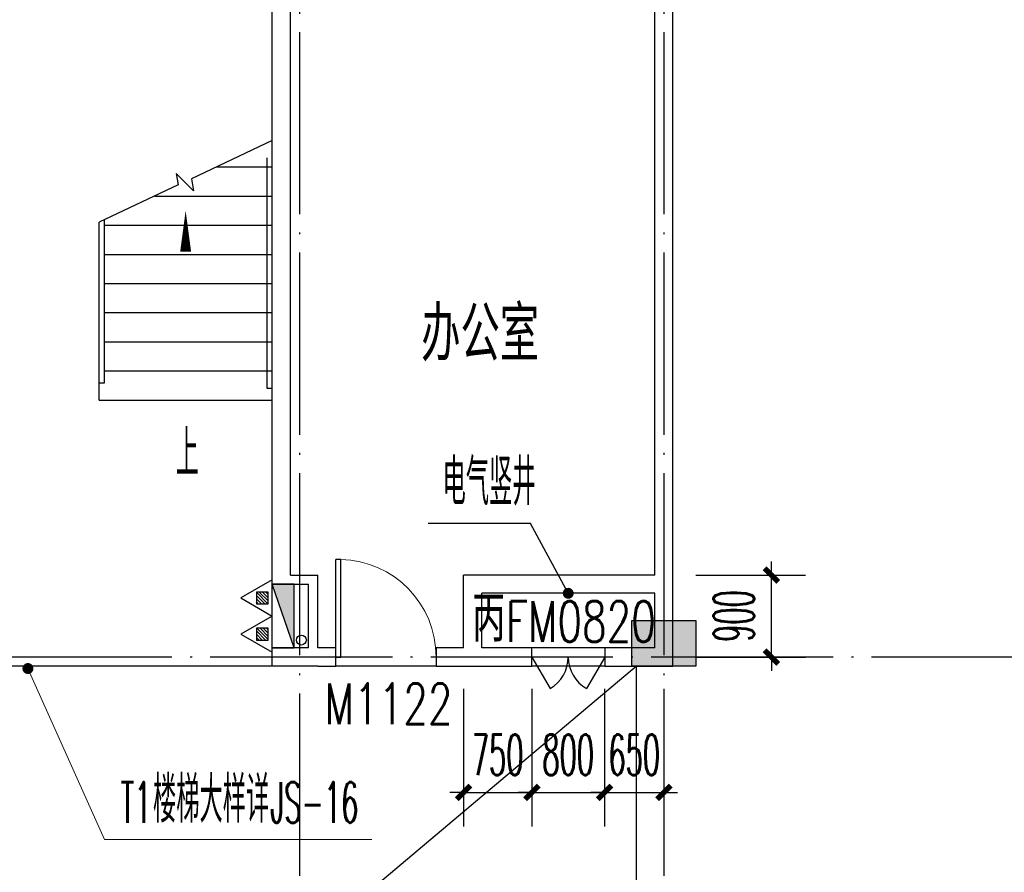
# Model space of a CAD drawing. Extents: x 1779708 to 7299578, y -1121471 to 88434.
# Tile 235 of 256: x 4374795 to 4385604, y -934906 to -925548. Entities that reach past the tile are written whole.
import ezdxf

# ---------------------------------------------------------------- set-up
doc = ezdxf.new("R2010")
doc.units = 0
doc.header["$LTSCALE"] = 1000
doc.header["$MEASUREMENT"] = 0
doc.linetypes.add('DOTE', pattern=[2.42, 2, -0.2, 0.02, -0.2])
doc.layers.get('0').update_dxf_attribs({"linetype": 'CONTINUOUS'})
doc.layers.get('Defpoints').update_dxf_attribs({"linetype": 'CONTINUOUS'})
doc.layers.add('DIM_ELEV', color=3, linetype='CONTINUOUS', lineweight=13)
for name, color, linetype in [('DIM_LEAD', 3, 'CONTINUOUS'), ('DIM_SYMB', 3, 'CONTINUOUS'), ('DIM_污水', 3, 'CONTINUOUS'), ('DOTE', 1, 'DOTE'), ('EQUIP_灭火器', 7, 'CONTINUOUS'), ('PUB_DIM', 3, 'CONTINUOUS'), ('PUB_TEXT', 7, 'CONTINUOUS'), ('SPACE', 7, 'CONTINUOUS'), ('STAIR', 2, 'CONTINUOUS'), ('WALL', 255, 'CONTINUOUS'), ('WINDOW', 2, 'CONTINUOUS'), ('WINDOW_TEXT', 7, 'CONTINUOUS'), ('墙柱', 2, 'CONTINUOUS'), ('室外构件', 4, 'CONTINUOUS')]:
    doc.layers.add(name, color=color, linetype=linetype)
doc.styles.add('_TCH_DIM', font='SIMPLEX.shx', dxfattribs={"width": 0.7, "bigfont": 'GBCBIG.shx'})
doc.styles.add('_TCH_DIM_T3', font='SIMPLEX.shx', dxfattribs={"width": 0.494118, "bigfont": 'GBCBIG.shx'})
doc.styles.add('_TCH_SPACE', font='SIMPLEX', dxfattribs={"height": 5, "bigfont": 'GBCBIG'})
doc.styles.add('_TCH_WINDOW', font='SIMPLEX', dxfattribs={"height": 3.5, "bigfont": 'GBCBIG'})
doc.dimstyles.new('_TCH_ARCH&&150', dxfattribs={"dimtxt": 446.25, "dimasz": 150, "dimexe": 375, "dimexo": 450, "dimgap": 189.375, "dimtad": 1, "dimdec": 0, "dimzin": 0, "dimdsep": 46, "dimtxsty": '_TCH_DIM_T3', "dimblk": 'ARCHTICK', "dimcen": 0.09, "dimdle": 225, "dimclrt": 7, "dimazin": 2, "dimtfac": 1, "dimtdec": 0, "dimtix": 1, "dimtmove": 2, "dimatfit": 3, "dimfxl": 250, "dimtolj": 1, "dimtzin": 0, "dimarcsym": 0})

# ---------------------------------------------------------------- blocks, each defined once
blk = doc.blocks.new('A$C159220C3')
at = {"layer": 'DOTE'}
for p, q in [((64000, 149200), (64000, 7200)), ((68000, 149200), (68000, 7200)), ((86800, 137500), (7200, 137500))]:
    blk.add_line(p, q, dxfattribs=at)
blk = doc.blocks.new('$TwtSys$00000545')
h = blk.add_hatch()
h.set_pattern_fill('ANSI31', color=256, scale=200, angle=180, style=0)
h.set_pattern_definition([(225, (199409.273, 63921.482), (17.6776695, -17.6776695), [])])
h.paths.add_polyline_path([(65, 174), (-65, 174), (-65, 44), (65, 44)])
for p, q in [((0, 344), (-198, 0)), ((198, 0), (0, 344)), ((-198, 0), (198, 0))]:
    blk.add_line(p, q)
blk.add_lwpolyline([(65, 174), (-65, 174), (-65, 44), (65, 44)], close=True)
blk = doc.blocks.new('$DorLib2D$00000001')
for p, q in [((0.45, 0.975), (0.5, 0.975)), ((0.45, 0), (0.45, 0.975)), ((0.5, 0), (0.5, 0.975)), ((0.5, 0), (0.45, 0))]:
    blk.add_line(p, q)
at = {"lineweight": 13}
blk.add_arc((0.475, 0), 0.975, 91.46928, 180, dxfattribs=at)
blk = doc.blocks.new('$DorLib2D$00000231')
at = {"color": 0}
for p, q in [((-0.5, 0), (-0.25, 0.433)), ((0.5, 0), (0.25, 0.433))]:
    blk.add_line(p, q, dxfattribs=at)
for centre, start, end in [((-0.5, 0), 0, 60), ((0.5, 0), 120, 180)]:
    blk.add_arc(centre, 0.5, start, end, dxfattribs=at)
blk = doc.blocks.new('_ArchTick')
at = {"color": 0, "linetype": 'ByBlock', "const_width": 0.4}
blk.add_lwpolyline([(-0.5, -0.5), (0.5, 0.5)], dxfattribs=at)
blk = doc.blocks.new('*D6468')
at = {"layer": 'Defpoints', "color": 0, "transparency": 16777216}
for p in [(4379667, -932443), (4380417, -932443), (4380417, -934029)]:
    blk.add_point(p, dxfattribs=at)
at = {"layer": 'PUB_DIM', "color": 0, "lineweight": -2, "transparency": 16777216}
for p, q in [((4379667, -932893), (4379667, -934404)), ((4380417, -932893), (4380417, -934404)), ((4379667, -934029), (4379517, -934029)), ((4379667, -934029), (4380417, -934029)), ((4380417, -934029), (4380567, -934029))]:
    blk.add_line(p, q, dxfattribs=at)
at = {"layer": 'PUB_DIM', "color": 0, "lineweight": -2, "transparency": 16777216, "xscale": 150, "yscale": 150, "zscale": 150}
blk.add_blockref('_ArchTick', (4379667, -934029), dxfattribs=at)
at = {"layer": 'PUB_DIM', "color": 0, "lineweight": -2, "transparency": 16777216, "xscale": 150, "yscale": 150, "zscale": 150, "rotation": 180}
blk.add_blockref('_ArchTick', (4380417, -934029), dxfattribs=at)
at = {"layer": 'PUB_DIM', "color": 7, "transparency": 16777216, "insert": (4380042, -933616), "char_height": 446.2, "attachment_point": 5, "style": '_TCH_DIM_T3'}
blk.add_mtext('\\A1;750', dxfattribs=at)
blk = doc.blocks.new('*D6469')
at = {"layer": 'Defpoints', "color": 0, "transparency": 16777216}
for p in [(4380417, -932443), (4381217, -932443), (4381217, -934029)]:
    blk.add_point(p, dxfattribs=at)
at = {"layer": 'PUB_DIM', "color": 0, "lineweight": -2, "transparency": 16777216}
for p, q in [((4380417, -932893), (4380417, -934404)), ((4381217, -932893), (4381217, -934404)), ((4380417, -934029), (4380267, -934029)), ((4380417, -934029), (4381217, -934029)), ((4381217, -934029), (4381367, -934029))]:
    blk.add_line(p, q, dxfattribs=at)
at = {"layer": 'PUB_DIM', "color": 0, "lineweight": -2, "transparency": 16777216, "xscale": 150, "yscale": 150, "zscale": 150}
blk.add_blockref('_ArchTick', (4380417, -934029), dxfattribs=at)
at = {"layer": 'PUB_DIM', "color": 0, "lineweight": -2, "transparency": 16777216, "xscale": 150, "yscale": 150, "zscale": 150, "rotation": 180}
blk.add_blockref('_ArchTick', (4381217, -934029), dxfattribs=at)
at = {"layer": 'PUB_DIM', "color": 7, "transparency": 16777216, "insert": (4380817, -933616), "char_height": 446.2, "attachment_point": 5, "style": '_TCH_DIM_T3'}
blk.add_mtext('\\A1;800', dxfattribs=at)
blk = doc.blocks.new('*D6470')
at = {"layer": 'Defpoints', "color": 0, "transparency": 16777216}
for p in [(4381217, -932443), (4381867, -932443), (4381867, -934029)]:
    blk.add_point(p, dxfattribs=at)
at = {"layer": 'PUB_DIM', "color": 0, "lineweight": -2, "transparency": 16777216}
for p, q in [((4381217, -932893), (4381217, -934404)), ((4381867, -932893), (4381867, -934404)), ((4381217, -934029), (4381067, -934029)), ((4381217, -934029), (4381867, -934029)), ((4381867, -934029), (4382017, -934029))]:
    blk.add_line(p, q, dxfattribs=at)
at = {"layer": 'PUB_DIM', "color": 0, "lineweight": -2, "transparency": 16777216, "xscale": 150, "yscale": 150, "zscale": 150}
blk.add_blockref('_ArchTick', (4381217, -934029), dxfattribs=at)
at = {"layer": 'PUB_DIM', "color": 0, "lineweight": -2, "transparency": 16777216, "xscale": 150, "yscale": 150, "zscale": 150, "rotation": 180}
blk.add_blockref('_ArchTick', (4381867, -934029), dxfattribs=at)
at = {"layer": 'PUB_DIM', "color": 7, "transparency": 16777216, "insert": (4381542, -933616), "char_height": 446.2, "attachment_point": 5, "style": '_TCH_DIM_T3'}
blk.add_mtext('\\A1;650', dxfattribs=at)
blk = doc.blocks.new('*D6471')
at = {"layer": 'Defpoints', "color": 0, "transparency": 16777216}
for p in [(4381767, -931643), (4383047, -931643), (4381767, -932543)]:
    blk.add_point(p, dxfattribs=at)
at = {"layer": 'PUB_DIM', "color": 0, "lineweight": -2, "transparency": 16777216}
for p, q in [((4383047, -931643), (4383047, -931493)), ((4382217, -931643), (4383422, -931643)), ((4383047, -932543), (4383047, -931643)), ((4382217, -932543), (4383422, -932543)), ((4383047, -932543), (4383047, -932693))]:
    blk.add_line(p, q, dxfattribs=at)
at = {"layer": 'PUB_DIM', "color": 0, "lineweight": -2, "transparency": 16777216, "xscale": 150, "yscale": 150, "zscale": 150}
for p, rotation in [((4383047, -931643), 270), ((4383047, -932543), 90)]:
    blk.add_blockref('_ArchTick', p, dxfattribs=dict(at, rotation=rotation))
at = {"layer": 'PUB_DIM', "color": 7, "transparency": 16777216, "insert": (4382634, -932093), "char_height": 446.2, "attachment_point": 5, "rotation": 90, "style": '_TCH_DIM_T3'}
blk.add_mtext('\\A1;900', dxfattribs=at)

msp = doc.modelspace()

# ---------------------------------------------------------------- hatches: boundary and pattern name
at = {"layer": '墙柱'}
h = msp.add_hatch(color=256, dxfattribs=at)
h.paths.add_polyline_path([(4323067.1, -1009843.3), (4324067.1, -1009843.3), (4324067.1, -1010343.3), (4323067.1, -1010343.3)])
h.paths.add_polyline_path([(4323067.1, -1016093.3), (4324067.1, -1016093.3), (4324067.1, -1016593.3), (4323067.1, -1016593.3)])
h.paths.add_polyline_path([(4323067.1, -1022643.3), (4324067.1, -1022643.3), (4324067.1, -1023143.3), (4323067.1, -1023143.3)])
h.paths.add_polyline_path([(4397967.1, -1051543.3), (4398667.1, -1051543.3), (4398667.1, -1051043.3), (4397967.1, -1051043.3)])
h.paths.add_polyline_path([(4347917.1, -1019143.3), (4348617.1, -1019143.3), (4348617.1, -1019643.3), (4347917.1, -1019643.3)])
h.paths.add_polyline_path([(4389917.1, -1051543.3), (4390617.1, -1051543.3), (4390617.1, -1051043.3), (4389917.1, -1051043.3)])
h.paths.add_polyline_path([(4347917.1, -1051543.3), (4348617.1, -1051543.3), (4348617.1, -1051043.3), (4347917.1, -1051043.3)])
h.paths.add_polyline_path([(4323567.1, -1028493.3), (4324067.1, -1028493.3), (4324067.1, -1028993.3), (4323567.1, -1028993.3)])
h.paths.add_polyline_path([(4350197.1, -1045743.3), (4350197.1, -1045443.3), (4349297.1, -1045443.3), (4349297.1, -1045743.3)])
h.paths.add_polyline_path([(4377567.1, -1060843.3), (4378067.1, -1060843.3), (4378067.1, -1060343.3), (4377567.1, -1060343.3)])
h.paths.add_polyline_path([(4339667.1, -1009843.3), (4340167.1, -1009843.3), (4340167.1, -1010343.3), (4339667.1, -1010343.3)])
h.paths.add_polyline_path([(4347967.1, -1009843.3), (4348567.1, -1009843.3), (4348567.1, -1010343.3), (4347967.1, -1010343.3)])
h.paths.add_polyline_path([(4365067.1, -1019043.3), (4365667.1, -1019043.3), (4365667.1, -1019643.3), (4365067.1, -1019643.3)])
h.paths.add_polyline_path([(4381567.1, -1027843.3), (4382167.1, -1027843.3), (4382167.1, -1028443.3), (4381567.1, -1028443.3)])
h.paths.add_polyline_path([(4336067.1, -1015993.3), (4336567.1, -1015993.3), (4336567.1, -1016693.3), (4336067.1, -1016693.3)])
h.paths.add_polyline_path([(4389767.1, -1023743.3), (4390267.1, -1023743.3), (4390267.1, -1024243.3), (4389767.1, -1024243.3)])
h.paths.add_polyline_path([(4339567.1, -1048043.3), (4340167.1, -1048043.3), (4340167.1, -1047543.3), (4339567.1, -1047543.3)])
h.paths.add_polyline_path([(4343767.1, -1041443.3), (4344267.1, -1041443.3), (4344267.1, -1040943.3), (4343767.1, -1040943.3)])
h.paths.add_polyline_path([(4343767.1, -1034843.3), (4344267.1, -1034843.3), (4344267.1, -1034343.3), (4343767.1, -1034343.3)])
h.paths.add_polyline_path([(4336067.1, -1029093.3), (4336567.1, -1029093.3), (4336567.1, -1028393.3), (4336067.1, -1028393.3)])
h.paths.add_polyline_path([(4343767.1, -1022643.3), (4344267.1, -1022643.3), (4344267.1, -1023143.3), (4343767.1, -1023143.3)])
h.paths.add_polyline_path([(4336067.1, -1009843.3), (4336567.1, -1009843.3), (4336567.1, -1010343.3), (4336067.1, -1010343.3)])
h.paths.add_polyline_path([(4377967.1, -1036343.3), (4377467.1, -1036343.3), (4377467.1, -1035843.3), (4377967.1, -1035843.3)])
h.paths.add_polyline_path([(4397967.1, -1019143.3), (4398667.1, -1019143.3), (4398667.1, -1019643.3), (4397967.1, -1019643.3)])
h.paths.add_polyline_path([(4331467.1, -1048043.3), (4331967.1, -1048043.3), (4331967.1, -1047543.3), (4331467.1, -1047543.3)])
h.paths.add_polyline_path([(4389917.1, -1036443.3), (4390617.1, -1036443.3), (4390617.1, -1035843.3), (4389917.1, -1035843.3)])
h.paths.add_polyline_path([(4397967.1, -1035843.3), (4398667.1, -1035843.3), (4398667.1, -1036443.3), (4397967.1, -1036443.3)])
h.paths.add_polyline_path([(4381567.1, -1035843.3), (4382167.1, -1035843.3), (4382167.1, -1036443.3), (4381567.1, -1036443.3)])
h.paths.add_polyline_path([(4389767.1, -1027943.3), (4390267.1, -1027943.3), (4390267.1, -1028443.3), (4389767.1, -1028443.3)])
h.paths.add_polyline_path([(4377467.1, -1027943.3), (4377967.1, -1027943.3), (4377967.1, -1028443.3), (4377467.1, -1028443.3)])
h.paths.add_polyline_path([(4373217.1, -1048043.3), (4373717.1, -1048043.3), (4373717.1, -1047543.3), (4373217.1, -1047543.3)])
h.paths.add_polyline_path([(4369267.1, -1009843.3), (4369767.1, -1009843.3), (4369767.1, -1010343.3), (4369267.1, -1010343.3)])
h.paths.add_polyline_path([(4365567.1, -1022643.3), (4365067.1, -1022643.3), (4365067.1, -1023143.3), (4365567.1, -1023143.3)])
h.paths.add_polyline_path([(4365567.1, -1009843.3), (4365067.1, -1009843.3), (4365067.1, -1010343.3), (4365567.1, -1010343.3)])
h.paths.add_polyline_path([(4347967.1, -1022643.3), (4348467.1, -1022643.3), (4348467.1, -1023143.3), (4347967.1, -1023143.3)])
h.paths.add_polyline_path([(4343767.1, -1028993.3), (4344267.1, -1028993.3), (4344267.1, -1028493.3), (4343767.1, -1028493.3)])
h.paths.add_polyline_path([(4336067.1, -1023343.3), (4336567.1, -1023343.3), (4336567.1, -1022643.3), (4336067.1, -1022643.3)])
h.paths.add_polyline_path([(4339567.1, -1034843.3), (4340167.1, -1034843.3), (4340167.1, -1034343.3), (4339567.1, -1034343.3)])
h.paths.add_polyline_path([(4331167.1, -1034843.3), (4331767.1, -1034843.3), (4331767.1, -1034343.3), (4331167.1, -1034343.3)])
h.paths.add_polyline_path([(4323067.1, -1034843.3), (4324067.1, -1034843.3), (4324067.1, -1034343.3), (4323067.1, -1034343.3)])
h.paths.add_polyline_path([(4339567.1, -1041543.3), (4340167.1, -1041543.3), (4340167.1, -1040943.3), (4339567.1, -1040943.3)])
h.paths.add_polyline_path([(4331467.1, -1041543.3), (4331967.1, -1041543.3), (4331967.1, -1040943.3), (4331467.1, -1040943.3)])
h.paths.add_polyline_path([(4397967.1, -1022343.3), (4398667.1, -1022343.3), (4398667.1, -1022843.3), (4397967.1, -1022843.3)])
h.paths.add_polyline_path([(4398167.1, -1009843.3), (4398667.1, -1009843.3), (4398667.1, -1010343.3), (4398167.1, -1010343.3)])
h.paths.add_polyline_path([(4389917.1, -1018943.3), (4390617.1, -1018943.3), (4390617.1, -1019643.3), (4389917.1, -1019643.3)])
h.paths.add_polyline_path([(4389867.1, -1009843.3), (4390667.1, -1009843.3), (4390667.1, -1010343.3), (4389867.1, -1010343.3)])
h.paths.add_polyline_path([(4381517.1, -1018943.3), (4382217.1, -1018943.3), (4382217.1, -1019643.3), (4381517.1, -1019643.3)])
h.paths.add_polyline_path([(4381567.1, -1009843.3), (4382167.1, -1009843.3), (4382167.1, -1010343.3), (4381567.1, -1010343.3)])
h.paths.add_polyline_path([(4373217.1, -1022643.3), (4373717.1, -1022643.3), (4373717.1, -1023143.3), (4373217.1, -1023143.3)])
h.paths.add_polyline_path([(4373117.1, -1019143.3), (4373817.1, -1019143.3), (4373817.1, -1019643.3), (4373117.1, -1019643.3)])
h.paths.add_polyline_path([(4373217.1, -1009843.3), (4373717.1, -1009843.3), (4373717.1, -1010343.3), (4373217.1, -1010343.3)])
h.paths.add_polyline_path([(4356167.1, -1022643.3), (4356667.1, -1022643.3), (4356667.1, -1023143.3), (4356167.1, -1023143.3)])
h.paths.add_polyline_path([(4356067.1, -1019043.3), (4356667.1, -1019043.3), (4356667.1, -1019643.3), (4356067.1, -1019643.3)])
h.paths.add_polyline_path([(4339567.1, -1019043.3), (4340167.1, -1019043.3), (4340167.1, -1019643.3), (4339567.1, -1019643.3)])
h.paths.add_polyline_path([(4356167.1, -1009843.3), (4356667.1, -1009843.3), (4356667.1, -1010343.3), (4356167.1, -1010343.3)])
h.paths.add_polyline_path([(4389917.1, -1048043.3), (4390617.1, -1048043.3), (4390617.1, -1047443.3), (4389917.1, -1047443.3)])
h.paths.add_polyline_path([(4397967.1, -1060843.3), (4398667.1, -1060843.3), (4398667.1, -1060343.3), (4397967.1, -1060343.3)])
h.paths.add_polyline_path([(4389967.1, -1060843.3), (4390567.1, -1060843.3), (4390567.1, -1060343.3), (4389967.1, -1060343.3)])
h.paths.add_polyline_path([(4381567.1, -1048043.3), (4382167.1, -1048043.3), (4382167.1, -1047443.3), (4381567.1, -1047443.3)])
h.paths.add_polyline_path([(4381517.1, -1051543.3), (4382217.1, -1051543.3), (4382217.1, -1051043.3), (4381517.1, -1051043.3)])
h.paths.add_polyline_path([(4381617.1, -1060843.3), (4382117.1, -1060843.3), (4382117.1, -1060343.3), (4381617.1, -1060343.3)])
h.paths.add_polyline_path([(4373167.1, -1051643.3), (4373767.1, -1051643.3), (4373767.1, -1051043.3), (4373167.1, -1051043.3)])
h.paths.add_polyline_path([(4373167.1, -1060843.3), (4373767.1, -1060843.3), (4373767.1, -1060343.3), (4373167.1, -1060343.3)])
h.paths.add_polyline_path([(4365067.1, -1048043.3), (4365567.1, -1048043.3), (4365567.1, -1047543.3), (4365067.1, -1047543.3)])
h.paths.add_polyline_path([(4365067.1, -1051643.3), (4365667.1, -1051643.3), (4365667.1, -1051043.3), (4365067.1, -1051043.3)])
h.paths.add_polyline_path([(4356167.1, -1048043.3), (4356667.1, -1048043.3), (4356667.1, -1047543.3), (4356167.1, -1047543.3)])
h.paths.add_polyline_path([(4348127.1, -1048043.3), (4348727.1, -1048043.3), (4348727.1, -1047643.3), (4348127.1, -1047643.3)])
h.paths.add_polyline_path([(4356067.1, -1051643.3), (4356667.1, -1051643.3), (4356667.1, -1051043.3), (4356067.1, -1051043.3)])
h.paths.add_polyline_path([(4323067.1, -1048343.3), (4323767.1, -1048343.3), (4323767.1, -1047843.3), (4323067.1, -1047843.3)])
h.paths.add_polyline_path([(4323067.1, -1051543.3), (4323767.1, -1051543.3), (4323767.1, -1051043.3), (4323067.1, -1051043.3)])
h.paths.add_polyline_path([(4331117.1, -1051543.3), (4331817.1, -1051543.3), (4331817.1, -1051043.3), (4331117.1, -1051043.3)])
h.paths.add_polyline_path([(4339567.1, -1051643.3), (4340167.1, -1051643.3), (4340167.1, -1051043.3), (4339567.1, -1051043.3)])
h.paths.add_polyline_path([(4365067.1, -1060843.3), (4365567.1, -1060843.3), (4365567.1, -1060343.3), (4365067.1, -1060343.3)])
h.paths.add_polyline_path([(4356167.1, -1060843.3), (4356667.1, -1060843.3), (4356667.1, -1060343.3), (4356167.1, -1060343.3)])
h.paths.add_polyline_path([(4347967.1, -1060843.3), (4348567.1, -1060843.3), (4348567.1, -1060343.3), (4347967.1, -1060343.3)])
h.paths.add_polyline_path([(4339567.1, -1060843.3), (4340167.1, -1060843.3), (4340167.1, -1060343.3), (4339567.1, -1060343.3)])
h.paths.add_polyline_path([(4331117.1, -1060843.3), (4331817.1, -1060843.3), (4331817.1, -1060343.3), (4331117.1, -1060343.3)])
h.paths.add_polyline_path([(4323067.1, -1060843.3), (4323567.1, -1060843.3), (4323567.1, -1060343.3), (4323067.1, -1060343.3)])
h.paths.add_polyline_path([(4397967.1, -1048043.3), (4398667.1, -1048043.3), (4398667.1, -1047443.3), (4397967.1, -1047443.3)])
h.paths.add_polyline_path([(4323067.1, -973843.3), (4324067.1, -973843.3), (4324067.1, -973343.3), (4323067.1, -973343.3)])
h.paths.add_polyline_path([(4323067.1, -967593.3), (4324067.1, -967593.3), (4324067.1, -967093.3), (4323067.1, -967093.3)])
h.paths.add_polyline_path([(4323067.1, -961043.3), (4324067.1, -961043.3), (4324067.1, -960543.3), (4323067.1, -960543.3)])
h.paths.add_polyline_path([(4397967.1, -932143.3), (4398667.1, -932143.3), (4398667.1, -932643.3), (4397967.1, -932643.3)])
h.paths.add_polyline_path([(4347917.1, -964543.3), (4348617.1, -964543.3), (4348617.1, -964043.3), (4347917.1, -964043.3)])
h.paths.add_polyline_path([(4389917.1, -932143.3), (4390617.1, -932143.3), (4390617.1, -932643.3), (4389917.1, -932643.3)])
h.paths.add_polyline_path([(4347917.1, -932143.3), (4348617.1, -932143.3), (4348617.1, -932643.3), (4347917.1, -932643.3)])
h.paths.add_polyline_path([(4323567.1, -955193.3), (4324067.1, -955193.3), (4324067.1, -954693.3), (4323567.1, -954693.3)])
h.paths.add_polyline_path([(4350197.1, -937943.3), (4350197.1, -938243.3), (4349297.1, -938243.3), (4349297.1, -937943.3)])
h.paths.add_polyline_path([(4377567.1, -922843.3), (4378067.1, -922843.3), (4378067.1, -923343.3), (4377567.1, -923343.3)])
h.paths.add_polyline_path([(4339667.1, -973843.3), (4340167.1, -973843.3), (4340167.1, -973343.3), (4339667.1, -973343.3)])
h.paths.add_polyline_path([(4347967.1, -973843.3), (4348567.1, -973843.3), (4348567.1, -973343.3), (4347967.1, -973343.3)])
h.paths.add_polyline_path([(4365067.1, -964643.3), (4365667.1, -964643.3), (4365667.1, -964043.3), (4365067.1, -964043.3)])
h.paths.add_polyline_path([(4381567.1, -955843.3), (4382167.1, -955843.3), (4382167.1, -955243.3), (4381567.1, -955243.3)])
h.paths.add_polyline_path([(4336067.1, -967693.3), (4336567.1, -967693.3), (4336567.1, -966993.3), (4336067.1, -966993.3)])
h.paths.add_polyline_path([(4389767.1, -959943.3), (4390267.1, -959943.3), (4390267.1, -959443.3), (4389767.1, -959443.3)])
h.paths.add_polyline_path([(4339567.1, -935643.3), (4340167.1, -935643.3), (4340167.1, -936143.3), (4339567.1, -936143.3)])
h.paths.add_polyline_path([(4343767.1, -942243.3), (4344267.1, -942243.3), (4344267.1, -942743.3), (4343767.1, -942743.3)])
h.paths.add_polyline_path([(4343767.1, -948843.3), (4344267.1, -948843.3), (4344267.1, -949343.3), (4343767.1, -949343.3)])
h.paths.add_polyline_path([(4336067.1, -954593.3), (4336567.1, -954593.3), (4336567.1, -955293.3), (4336067.1, -955293.3)])
h.paths.add_polyline_path([(4343767.1, -961043.3), (4344267.1, -961043.3), (4344267.1, -960543.3), (4343767.1, -960543.3)])
h.paths.add_polyline_path([(4336067.1, -973843.3), (4336567.1, -973843.3), (4336567.1, -973343.3), (4336067.1, -973343.3)])
h.paths.add_polyline_path([(4377967.1, -947343.3), (4377467.1, -947343.3), (4377467.1, -947843.3), (4377967.1, -947843.3)])
h.paths.add_polyline_path([(4397967.1, -964543.3), (4398667.1, -964543.3), (4398667.1, -964043.3), (4397967.1, -964043.3)])
h.paths.add_polyline_path([(4331467.1, -935643.3), (4331967.1, -935643.3), (4331967.1, -936143.3), (4331467.1, -936143.3)])
h.paths.add_polyline_path([(4389917.1, -947243.3), (4390617.1, -947243.3), (4390617.1, -947843.3), (4389917.1, -947843.3)])
h.paths.add_polyline_path([(4397967.1, -947843.3), (4398667.1, -947843.3), (4398667.1, -947243.3), (4397967.1, -947243.3)])
h.paths.add_polyline_path([(4381567.1, -947843.3), (4382167.1, -947843.3), (4382167.1, -947243.3), (4381567.1, -947243.3)])
h.paths.add_polyline_path([(4389767.1, -955743.3), (4390267.1, -955743.3), (4390267.1, -955243.3), (4389767.1, -955243.3)])
h.paths.add_polyline_path([(4377467.1, -955743.3), (4377967.1, -955743.3), (4377967.1, -955243.3), (4377467.1, -955243.3)])
h.paths.add_polyline_path([(4373217.1, -935643.3), (4373717.1, -935643.3), (4373717.1, -936143.3), (4373217.1, -936143.3)])
h.paths.add_polyline_path([(4369267.1, -973843.3), (4369767.1, -973843.3), (4369767.1, -973343.3), (4369267.1, -973343.3)])
h.paths.add_polyline_path([(4365567.1, -961043.3), (4365067.1, -961043.3), (4365067.1, -960543.3), (4365567.1, -960543.3)])
h.paths.add_polyline_path([(4365567.1, -973843.3), (4365067.1, -973843.3), (4365067.1, -973343.3), (4365567.1, -973343.3)])
h.paths.add_polyline_path([(4347967.1, -961043.3), (4348467.1, -961043.3), (4348467.1, -960543.3), (4347967.1, -960543.3)])
h.paths.add_polyline_path([(4343767.1, -954693.3), (4344267.1, -954693.3), (4344267.1, -955193.3), (4343767.1, -955193.3)])
h.paths.add_polyline_path([(4336067.1, -960343.3), (4336567.1, -960343.3), (4336567.1, -961043.3), (4336067.1, -961043.3)])
h.paths.add_polyline_path([(4339567.1, -948843.3), (4340167.1, -948843.3), (4340167.1, -949343.3), (4339567.1, -949343.3)])
h.paths.add_polyline_path([(4331167.1, -948843.3), (4331767.1, -948843.3), (4331767.1, -949343.3), (4331167.1, -949343.3)])
h.paths.add_polyline_path([(4323067.1, -948843.3), (4324067.1, -948843.3), (4324067.1, -949343.3), (4323067.1, -949343.3)])
h.paths.add_polyline_path([(4339567.1, -942143.3), (4340167.1, -942143.3), (4340167.1, -942743.3), (4339567.1, -942743.3)])
h.paths.add_polyline_path([(4331467.1, -942143.3), (4331967.1, -942143.3), (4331967.1, -942743.3), (4331467.1, -942743.3)])
h.paths.add_polyline_path([(4397967.1, -961343.3), (4398667.1, -961343.3), (4398667.1, -960843.3), (4397967.1, -960843.3)])
h.paths.add_polyline_path([(4398167.1, -973843.3), (4398667.1, -973843.3), (4398667.1, -973343.3), (4398167.1, -973343.3)])
h.paths.add_polyline_path([(4389917.1, -964743.3), (4390617.1, -964743.3), (4390617.1, -964043.3), (4389917.1, -964043.3)])
h.paths.add_polyline_path([(4389867.1, -973843.3), (4390667.1, -973843.3), (4390667.1, -973343.3), (4389867.1, -973343.3)])
h.paths.add_polyline_path([(4381517.1, -964743.3), (4382217.1, -964743.3), (4382217.1, -964043.3), (4381517.1, -964043.3)])
h.paths.add_polyline_path([(4381567.1, -973843.3), (4382167.1, -973843.3), (4382167.1, -973343.3), (4381567.1, -973343.3)])
h.paths.add_polyline_path([(4373217.1, -961043.3), (4373717.1, -961043.3), (4373717.1, -960543.3), (4373217.1, -960543.3)])
h.paths.add_polyline_path([(4373117.1, -964543.3), (4373817.1, -964543.3), (4373817.1, -964043.3), (4373117.1, -964043.3)])
h.paths.add_polyline_path([(4373217.1, -973843.3), (4373717.1, -973843.3), (4373717.1, -973343.3), (4373217.1, -973343.3)])
h.paths.add_polyline_path([(4356167.1, -961043.3), (4356667.1, -961043.3), (4356667.1, -960543.3), (4356167.1, -960543.3)])
h.paths.add_polyline_path([(4356067.1, -964643.3), (4356667.1, -964643.3), (4356667.1, -964043.3), (4356067.1, -964043.3)])
h.paths.add_polyline_path([(4339567.1, -964643.3), (4340167.1, -964643.3), (4340167.1, -964043.3), (4339567.1, -964043.3)])
h.paths.add_polyline_path([(4356167.1, -973843.3), (4356667.1, -973843.3), (4356667.1, -973343.3), (4356167.1, -973343.3)])
h.paths.add_polyline_path([(4389917.1, -935643.3), (4390617.1, -935643.3), (4390617.1, -936243.3), (4389917.1, -936243.3)])
h.paths.add_polyline_path([(4397967.1, -922843.3), (4398667.1, -922843.3), (4398667.1, -923343.3), (4397967.1, -923343.3)])
h.paths.add_polyline_path([(4389967.1, -922843.3), (4390567.1, -922843.3), (4390567.1, -923343.3), (4389967.1, -923343.3)])
h.paths.add_polyline_path([(4381567.1, -935643.3), (4382167.1, -935643.3), (4382167.1, -936243.3), (4381567.1, -936243.3)])
h.paths.add_polyline_path([(4381517.1, -932143.3), (4382217.1, -932143.3), (4382217.1, -932643.3), (4381517.1, -932643.3)])
h.paths.add_polyline_path([(4381617.1, -922843.3), (4382117.1, -922843.3), (4382117.1, -923343.3), (4381617.1, -923343.3)])
h.paths.add_polyline_path([(4373167.1, -932043.3), (4373767.1, -932043.3), (4373767.1, -932643.3), (4373167.1, -932643.3)])
h.paths.add_polyline_path([(4373167.1, -922843.3), (4373767.1, -922843.3), (4373767.1, -923343.3), (4373167.1, -923343.3)])
h.paths.add_polyline_path([(4365067.1, -935643.3), (4365567.1, -935643.3), (4365567.1, -936143.3), (4365067.1, -936143.3)])
h.paths.add_polyline_path([(4365067.1, -932043.3), (4365667.1, -932043.3), (4365667.1, -932643.3), (4365067.1, -932643.3)])
h.paths.add_polyline_path([(4356167.1, -935643.3), (4356667.1, -935643.3), (4356667.1, -936143.3), (4356167.1, -936143.3)])
h.paths.add_polyline_path([(4348127.1, -935643.3), (4348727.1, -935643.3), (4348727.1, -936043.3), (4348127.1, -936043.3)])
h.paths.add_polyline_path([(4356067.1, -932043.3), (4356667.1, -932043.3), (4356667.1, -932643.3), (4356067.1, -932643.3)])
h.paths.add_polyline_path([(4323067.1, -935343.3), (4323767.1, -935343.3), (4323767.1, -935843.3), (4323067.1, -935843.3)])
h.paths.add_polyline_path([(4323067.1, -932143.3), (4323767.1, -932143.3), (4323767.1, -932643.3), (4323067.1, -932643.3)])
h.paths.add_polyline_path([(4331117.1, -932143.3), (4331817.1, -932143.3), (4331817.1, -932643.3), (4331117.1, -932643.3)])
h.paths.add_polyline_path([(4339567.1, -932043.3), (4340167.1, -932043.3), (4340167.1, -932643.3), (4339567.1, -932643.3)])
h.paths.add_polyline_path([(4365067.1, -922843.3), (4365567.1, -922843.3), (4365567.1, -923343.3), (4365067.1, -923343.3)])
h.paths.add_polyline_path([(4356167.1, -922843.3), (4356667.1, -922843.3), (4356667.1, -923343.3), (4356167.1, -923343.3)])
h.paths.add_polyline_path([(4347967.1, -922843.3), (4348567.1, -922843.3), (4348567.1, -923343.3), (4347967.1, -923343.3)])
h.paths.add_polyline_path([(4339567.1, -922843.3), (4340167.1, -922843.3), (4340167.1, -923343.3), (4339567.1, -923343.3)])
h.paths.add_polyline_path([(4331117.1, -922843.3), (4331817.1, -922843.3), (4331817.1, -923343.3), (4331117.1, -923343.3)])
h.paths.add_polyline_path([(4323067.1, -922843.3), (4323567.1, -922843.3), (4323567.1, -923343.3), (4323067.1, -923343.3)])
h.paths.add_polyline_path([(4397967.1, -935643.3), (4398667.1, -935643.3), (4398667.1, -936243.3), (4397967.1, -936243.3)])

# ---------------------------------------------------------------- linework, layer by layer
at = {"color": 1}
for p, q in [((4377567.1, -932443.3), (4377567.1, -931743.3)), ((4377807.1, -931743.3), (4377567.1, -931743.3)), ((4377807.1, -932443.3), (4377567.1, -931743.3)), ((4377807.1, -932443.3), (4377807.1, -931743.3)), ((4377567.1, -932443.3), (4377807.1, -932443.3))]:
    msp.add_line(p, q, dxfattribs=at)
msp.add_solid([(4377807.1, -931743.3), (4377567.1, -931743.3), (4377807.1, -932443.3)], dxfattribs=at)
at = {"layer": 'DIM_ELEV'}
for p, q in [((4374885.2, -932669.3), (4375727.9, -934547.4)), ((4375727.9, -934547.4), (4378661.8, -934547.4))]:
    msp.add_line(p, q, dxfattribs=at)
at = {"layer": 'DIM_ELEV', "const_width": 60}
msp.add_lwpolyline([(4374873, -932641.9, 1), (4374897.5, -932696.7, 1)], format="xyb", close=True, dxfattribs=at)
at = {"layer": 'DIM_LEAD'}
for p, q in [((4380401.3, -931077.5), (4379279.9, -931077.5)), ((4380817.1, -931843.3), (4380401.3, -931077.5))]:
    msp.add_line(p, q, dxfattribs=at)
at = {"layer": 'DIM_LEAD', "const_width": 60}
msp.add_lwpolyline([(4380831.4, -931869.7, 1), (4380802.8, -931817, 1)], format="xyb", close=True, dxfattribs=at)
at = {"layer": 'DIM_SYMB'}
msp.add_lwpolyline([(4376617.1, -929883.3, 0, 0, 0), (4376617.1, -927643.3, 0, 120, 0), (4376617.1, -928093.3, 0, 0, 0)], format="xyseb", dxfattribs=at)
at = {"layer": 'DIM_污水', "color": 1}
msp.add_circle((4377887.4, -932356.4), 55, dxfattribs=at)
at = {"layer": 'STAIR'}
for p, q in [((4377567.1, -926875.3), (4376680.3, -927293.5)), ((4377567.1, -929723.3), (4377567.1, -926875.3)), ((4376956.4, -927163.3), (4377567.1, -927163.3)), ((4376704.3, -927426.4), (4376513.3, -927237)), ((4376513.3, -927237), (4376535.8, -927361.6)), ((4376680.3, -927293.5), (4376704.3, -927426.4)), ((4376535.8, -927361.6), (4375667.1, -927771.3)), ((4376277.8, -927483.3), (4377567.1, -927483.3)), ((4375727.1, -929533.3), (4375727.1, -927743)), ((4375667.1, -929533.3), (4375667.1, -927771.3)), ((4375667.1, -929533.3), (4375667.1, -927771.3)), ((4375727.1, -927803.3), (4377567.1, -927803.3)), ((4375727.1, -928123.3), (4377567.1, -928123.3)), ((4375727.1, -928443.3), (4377567.1, -928443.3)), ((4375727.1, -928763.3), (4377567.1, -928763.3)), ((4375727.1, -929083.3), (4377567.1, -929083.3)), ((4375727.1, -929403.3), (4377567.1, -929403.3)), ((4375667.1, -929723.3), (4375667.1, -929533.3)), ((4375667.1, -929533.3), (4375727.1, -929533.3)), ((4375667.1, -929723.3), (4377567.1, -929723.3))]:
    msp.add_line(p, q, dxfattribs=at)
msp.add_lwpolyline([(4377507.1, -927063.6), (4377507.1, -929593.3), (4377567.1, -929593.3), (4377567.1, -927035.3)], dxfattribs=at)
at = {"layer": 'WALL'}
for p, q in [((4377567.1, -931743.3), (4377567.1, -923043.3)), ((4377767.1, -931643.3), (4377767.1, -923043.3)), ((4381767.1, -931643.3), (4381767.1, -923043.3)), ((4381967.1, -931743.3), (4381967.1, -923043.3)), ((4377767.1, -931643.3), (4378067.1, -931643.3)), ((4378067.1, -932443.3), (4378067.1, -931643.3)), ((4381767.1, -931643.3), (4379667.1, -931643.3)), ((4379667.1, -932443.3), (4379667.1, -931643.3)), ((4377567.1, -931743.3), (4377967.1, -931743.3)), ((4377967.1, -932443.3), (4377967.1, -931743.3)), ((4381767.1, -931843.3), (4379867.1, -931843.3)), ((4379867.1, -932443.3), (4379867.1, -931843.3)), ((4381767.1, -932443.3), (4381767.1, -931843.3)), ((4381967.1, -932643.3), (4381967.1, -931743.3)), ((4377967.1, -932443.3), (4377567.1, -932443.3)), ((4377567.1, -932643.3), (4377567.1, -932443.3)), ((4378267.1, -932443.3), (4378067.1, -932443.3)), ((4378267.1, -932643.3), (4378267.1, -932443.3)), ((4379667.1, -932443.3), (4379367.1, -932443.3)), ((4379367.1, -932443.3), (4379367.1, -932643.3)), ((4380417.1, -932443.3), (4379867.1, -932443.3)), ((4380417.1, -932643.3), (4380417.1, -932443.3)), ((4381767.1, -932443.3), (4381217.1, -932443.3)), ((4381217.1, -932443.3), (4381217.1, -932643.3)), ((4378067.1, -932643.3), (4377567.1, -932643.3)), ((4378067.1, -932643.3), (4378267.1, -932643.3)), ((4379367.1, -932643.3), (4379767.1, -932643.3)), ((4379767.1, -932643.3), (4380417.1, -932643.3)), ((4381217.1, -932643.3), (4381967.1, -932643.3))]:
    msp.add_line(p, q, dxfattribs=at)
at = {"layer": 'WINDOW'}
for p, q in [((4381217.1, -932443.3), (4380417.1, -932443.3)), ((4379367.1, -932643.3), (4378267.1, -932643.3)), ((4381217.1, -932643.3), (4380417.1, -932643.3))]:
    msp.add_line(p, q, dxfattribs=at)
at = {"layer": '墙柱'}
msp.add_lwpolyline([(4381517.1, -932143.3), (4382217.1, -932143.3), (4382217.1, -932643.3), (4381517.1, -932643.3)], close=True, dxfattribs=at)
at = {"layer": '室外构件'}
for p, q in [((4377567.1, -932643.3), (4373567.1, -932643.3)), ((4381567.1, -932643.3), (4377767.1, -935843.3)), ((4381567.1, -947643.3), (4381567.1, -932643.3))]:
    msp.add_line(p, q, dxfattribs=at)

# ---------------------------------------------------------------- block references
at = {"layer": 'EQUIP_灭火器', "color": 6, "xscale": -1, "yscale": -1, "rotation": 270}
for p in [(4377567.1, -931894.9), (4377567.1, -932291.7)]:
    msp.add_blockref('$TwtSys$00000545', p, dxfattribs=at)
at = {"layer": 'WINDOW'}
ref = msp.add_blockref('$DorLib2D$00000001', (4378817.1, -932543.3), dxfattribs=dict(at, xscale=1100, yscale=-1100, zscale=1100, rotation=180))
ref.add_attrib('A', 'M1122', (4378142.1, -933278.9), dxfattribs={"layer": 'WINDOW_TEXT', "height": 446.25, "style": '_TCH_WINDOW', "width": 0.705882})
at = {"layer": 'WINDOW', "xscale": 800, "yscale": 800, "zscale": 800, "rotation": 180}
msp.add_blockref('$DorLib2D$00000231', (4380817.1, -932543.3), dxfattribs=at)
at = {"layer": '室外构件'}
msp.add_blockref('A$C159220C3', (4313867.1, -1070043.3), dxfattribs=at)

# ---------------------------------------------------------------- texts
at = {"layer": 'PUB_TEXT', "color": 7, "style": '_TCH_DIM'}
for s, height, width, p in [('上', 506.4, 0.7, (4376507.6, -930558.3)), ('电气竖井', 506.38, 0.7, (4379437.4, -930875.3)), ('楼梯大样详', 506.38, 0.7, (4376258.7, -934362)), ('T1', 446.25, 0.494118, (4375901.7, -934362)), ('JS-16', 446.25, 0.494118, (4377548.8, -934362))]:
    msp.add_text(s, height=height, dxfattribs=dict(at, width=width)).set_placement(p)
at = {"layer": 'SPACE', "style": '_TCH_SPACE'}
msp.add_text('办公室', height=600, dxfattribs=at).set_placement((4379202, -929295.9))
at = {"layer": 'WINDOW_TEXT', "style": '_TCH_WINDOW'}
msp.add_text('丙', height=506.4, dxfattribs=at).set_placement((4379762.8, -932375.3))
at = {"layer": 'WINDOW_TEXT', "style": '_TCH_WINDOW', "width": 0.705882}
msp.add_text('FM0820', height=446.25, dxfattribs=at).set_placement((4380131.4, -932375.3))

# ---------------------------------------------------------------- dimensions: what is measured, and where the dimension line sits
at = {"layer": 'PUB_DIM'}
for p1, p2, distance, picture, middle in [((4381767.1, -932543.3), (4381767.1, -931643.3), -1279.7, '*D6471', (4382634.3, -932093.3)), ((4379667.1, -932443.3), (4380417.1, -932443.3), -1585.4, '*D6468', (4380042.1, -933616.2)), ((4380417.1, -932443.3), (4381217.1, -932443.3), -1585.4, '*D6469', (4380817.1, -933616.2)), ((4381217.1, -932443.3), (4381867.1, -932443.3), -1585.4, '*D6470', (4381542.1, -933616.2))]:
    dim = msp.add_aligned_dim(p1=p1, p2=p2, distance=distance, dimstyle='_TCH_ARCH&&150', dxfattribs=at)
    dim.commit()
    dim.dimension.update_dxf_attribs({"geometry": picture, "text_midpoint": middle})

doc.saveas('drawing.dxf')
